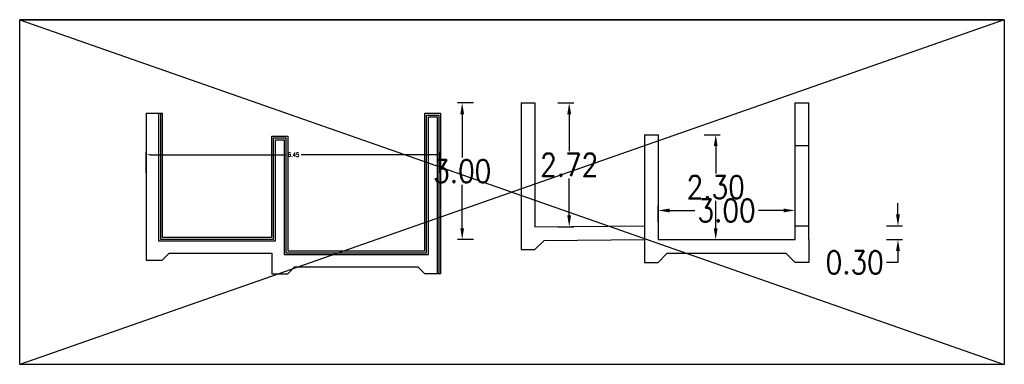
# Model space of a CAD drawing. Header units: metres. Extents: x 725561 to 725799, y 9150913 to 9151110.
# Tile 21 of 37: x 725640.82 to 725662.39, y 9150912.9 to 9150920.46. Entities that reach past the tile are written whole.
import ezdxf

# ---------------------------------------------------------------- set-up
doc = ezdxf.new("R2010")
doc.units = ezdxf.units.M
doc.layers.add('_Esctructura', color=1, linetype='Continuous', lineweight=30)
doc.layers.add('_Tuberia', color=3, linetype='Continuous', lineweight=30)
doc.layers.add('Layer1 (.05)', color=8, linetype='Continuous')
doc.layers.add('Layer4 (.15)', color=2, linetype='Continuous')
doc.styles.add('AIR-Simplex.(0.80)', font='simplex.shx', dxfattribs={"width": 0.8})
doc.styles.add('ROMANS', font='ROMANS.shx', dxfattribs={"width": 0.85})
doc.dimstyles.new('AIR-75 (A3)_HORIZ', dxfattribs={"dimscale": 0.075, "dimtxt": 1.25, "dimasz": 1.25, "dimexe": 0.75, "dimexo": 0.75, "dimgap": 0.75, "dimtad": 0, "dimtih": 1, "dimtoh": 1, "dimzin": 1, "dimdsep": 46, "dimtxsty": 'AIR-Simplex.(0.80)', "dimcen": 0.75, "dimdle": 1.5, "dimclrd": 1, "dimclre": 1, "dimclrt": 7, "dimadec": 0, "dimazin": 0, "dimtfac": 1, "dimtofl": 0, "dimtmove": 2, "dimatfit": 3, "dimfxl": 1.5, "dimtolj": 1, "dimtzin": 1, "dimarcsym": 0})
doc.dimstyles.new('Poh Style', dxfattribs={"dimscale": 0.5, "dimtxt": 1, "dimasz": 0.5, "dimexe": 0.2, "dimexo": 0.5, "dimgap": 0.1, "dimtad": 0, "dimtih": 1, "dimtoh": 1, "dimzin": 3, "dimdsep": 46, "dimtxsty": 'ROMANS', "dimcen": 0.09, "dimclrd": 40, "dimclre": 40, "dimclrt": 7, "dimazin": 0, "dimtfac": 1, "dimtofl": 0, "dimtmove": 0, "dimatfit": 3, "dimfxl": 0.5, "dimfxlon": 1, "dimtolj": 1, "dimtzin": 0, "dimarcsym": 0})

# ---------------------------------------------------------------- blocks, each defined once
blk = doc.blocks.new('*D978')
at = {"layer": '_Esctructura', "color": 40, "lineweight": -2, "transparency": 16777216}
for p, q in [((725652.609, 9150918.639), (725652.959, 9150918.639)), ((725652.859, 9150918.389), (725652.859, 9150917.579)), ((725652.859, 9150916.169), (725652.859, 9150916.979)), ((725652.609, 9150915.919), (725652.959, 9150915.919))]:
    blk.add_line(p, q, dxfattribs=at)
at = {"layer": '_Esctructura', "color": 40, "transparency": 16777216}
for points in [[(725652.817, 9150918.389), (725652.901, 9150918.389), (725652.859, 9150918.639)], [(725652.817, 9150916.169), (725652.901, 9150916.169), (725652.859, 9150915.919)]]:
    blk.add_solid(points, dxfattribs=at)
at = {"layer": 'Defpoints', "color": 0, "transparency": 16777216}
for p in [(725652.107, 9150918.639), (725652.13, 9150915.919), (725652.859, 9150915.919)]:
    blk.add_point(p, dxfattribs=at)
at = {"layer": '_Esctructura', "color": 7, "transparency": 16777216, "insert": (725652.859, 9150917.279), "char_height": 0.5, "attachment_point": 5, "style": 'ROMANS'}
blk.add_mtext('\\A1;2.72', dxfattribs=at)
blk = doc.blocks.new('*D979')
at = {"layer": '_Esctructura', "color": 40, "lineweight": -2, "transparency": 16777216}
for p, q in [((725654.807, 9150916.028), (725654.807, 9150916.378)), ((725655.057, 9150916.278), (725655.61, 9150916.278)), ((725657.557, 9150916.278), (725657.005, 9150916.278)), ((725657.807, 9150916.028), (725657.807, 9150916.378))]:
    blk.add_line(p, q, dxfattribs=at)
at = {"layer": '_Esctructura', "color": 40, "transparency": 16777216}
for points in [[(725655.057, 9150916.319), (725655.057, 9150916.236), (725654.807, 9150916.278)], [(725657.557, 9150916.319), (725657.557, 9150916.236), (725657.807, 9150916.278)]]:
    blk.add_solid(points, dxfattribs=at)
at = {"layer": 'Defpoints', "color": 0, "transparency": 16777216}
for p in [(725657.807, 9150916.278), (725654.807, 9150915.639), (725657.807, 9150915.639)]:
    blk.add_point(p, dxfattribs=at)
at = {"layer": '_Esctructura', "color": 7, "transparency": 16777216, "insert": (725656.307, 9150916.278), "char_height": 0.5, "attachment_point": 5, "style": 'ROMANS'}
blk.add_mtext('\\A1;3.00', dxfattribs=at)
blk = doc.blocks.new('*D980')
at = {"layer": '_Esctructura', "color": 40, "lineweight": -2, "transparency": 16777216}
for p, q in [((725660.063, 9150916.189), (725660.063, 9150916.439)), ((725659.813, 9150915.939), (725660.163, 9150915.939)), ((725659.813, 9150915.639), (725660.163, 9150915.639)), ((725660.063, 9150915.389), (725660.063, 9150915.139)), ((725660.063, 9150915.139), (725659.813, 9150915.139))]:
    blk.add_line(p, q, dxfattribs=at)
at = {"layer": '_Esctructura', "color": 40, "transparency": 16777216}
for points in [[(725660.021, 9150916.189), (725660.105, 9150916.189), (725660.063, 9150915.939)], [(725660.021, 9150915.389), (725660.105, 9150915.389), (725660.063, 9150915.639)]]:
    blk.add_solid(points, dxfattribs=at)
at = {"layer": 'Defpoints', "color": 0, "transparency": 16777216}
for p in [(725657.807, 9150915.939), (725657.807, 9150915.639), (725660.063, 9150915.639)]:
    blk.add_point(p, dxfattribs=at)
at = {"layer": '_Esctructura', "color": 7, "transparency": 16777216, "insert": (725659.115, 9150915.139), "char_height": 0.5, "attachment_point": 5, "style": 'ROMANS'}
blk.add_mtext('\\A1;0.30', dxfattribs=at)
blk = doc.blocks.new('*D909')
at = {"layer": 'Defpoints', "color": 0, "transparency": 16777216}
for p in [(725652.107, 9150918.639), (725650.514, 9150915.639), (725654.807, 9150915.639)]:
    blk.add_point(p, dxfattribs=at)
at = {"layer": 'Layer4 (.15)', "color": 40, "lineweight": -2, "transparency": 16777216}
for p, q in [((725650.764, 9150918.639), (725650.414, 9150918.639)), ((725650.514, 9150918.389), (725650.514, 9150917.439)), ((725650.514, 9150915.889), (725650.514, 9150916.839)), ((725650.764, 9150915.639), (725650.414, 9150915.639))]:
    blk.add_line(p, q, dxfattribs=at)
at = {"layer": 'Layer4 (.15)', "color": 40, "transparency": 16777216}
for points in [[(725650.473, 9150918.389), (725650.556, 9150918.389), (725650.514, 9150918.639)], [(725650.473, 9150915.889), (725650.556, 9150915.889), (725650.514, 9150915.639)]]:
    blk.add_solid(points, dxfattribs=at)
at = {"layer": 'Layer4 (.15)', "color": 7, "transparency": 16777216, "insert": (725650.514, 9150917.139), "char_height": 0.5, "attachment_point": 5, "style": 'ROMANS'}
blk.add_mtext('\\A1;3.00', dxfattribs=at)
blk = doc.blocks.new('*D981')
at = {"layer": 'Defpoints', "color": 0, "transparency": 16777216}
for p in [(725654.807, 9150917.939), (725654.807, 9150915.639), (725656.07, 9150915.639)]:
    blk.add_point(p, dxfattribs=at)
at = {"layer": 'Layer4 (.15)', "color": 40, "lineweight": -2, "transparency": 16777216}
for p, q in [((725655.82, 9150917.939), (725656.17, 9150917.939)), ((725656.07, 9150917.689), (725656.07, 9150917.089)), ((725656.07, 9150915.889), (725656.07, 9150916.489)), ((725655.82, 9150915.639), (725656.17, 9150915.639))]:
    blk.add_line(p, q, dxfattribs=at)
at = {"layer": 'Layer4 (.15)', "color": 40, "transparency": 16777216}
for points in [[(725656.028, 9150917.689), (725656.111, 9150917.689), (725656.07, 9150917.939)], [(725656.028, 9150915.889), (725656.111, 9150915.889), (725656.07, 9150915.639)]]:
    blk.add_solid(points, dxfattribs=at)
at = {"layer": 'Layer4 (.15)', "color": 7, "transparency": 16777216, "insert": (725656.07, 9150916.789), "char_height": 0.5, "attachment_point": 5, "style": 'ROMANS'}
blk.add_mtext('\\A1;2.30', dxfattribs=at)
blk = doc.blocks.new('*D982')
at = {"layer": '_Esctructura', "color": 1, "lineweight": -2, "ltscale": 0.1, "transparency": 16777216}
for p, q in [((725643.592, 9150917.105), (725643.592, 9150917.556)), ((725650.042, 9150917.105), (725650.042, 9150917.556)), ((725643.685, 9150917.5), (725646.646, 9150917.5)), ((725649.948, 9150917.5), (725646.987, 9150917.5))]:
    blk.add_line(p, q, dxfattribs=at)
at = {"layer": '_Esctructura', "color": 1, "ltscale": 0.1, "transparency": 16777216}
for points in [[(725643.685, 9150917.516), (725643.685, 9150917.484), (725643.592, 9150917.5)], [(725649.948, 9150917.516), (725649.948, 9150917.484), (725650.042, 9150917.5)]]:
    blk.add_solid(points, dxfattribs=at)
at = {"layer": 'Defpoints', "color": 0, "ltscale": 0.1, "transparency": 16777216}
for p in [(725650.042, 9150917.5), (725643.592, 9150917.049), (725650.042, 9150917.049)]:
    blk.add_point(p, dxfattribs=at)
at = {"layer": '_Esctructura', "color": 7, "ltscale": 0.1, "transparency": 16777216, "insert": (725646.817, 9150917.5), "char_height": 0.0938, "attachment_point": 5, "style": 'AIR-Simplex.(0.80)'}
blk.add_mtext('\\A1;6.45', dxfattribs=at)

msp = doc.modelspace()

# ---------------------------------------------------------------- linework, layer by layer
at = {"layer": '_Esctructura'}
for p, q in [((725651.807, 9150918.639), (725651.807, 9150915.919)), ((725651.807, 9150918.639), (725652.107, 9150918.639)), ((725652.107, 9150918.639), (725652.107, 9150915.919)), ((725652.107, 9150918.639), (725652.107, 9150915.919)), ((725657.807, 9150917.699), (725657.807, 9150918.639)), ((725657.807, 9150918.639), (725658.107, 9150918.639)), ((725658.107, 9150917.699), (725658.107, 9150918.639)), ((725654.507, 9150917.939), (725654.507, 9150915.639)), ((725654.507, 9150917.939), (725654.807, 9150917.939)), ((725654.807, 9150917.939), (725654.807, 9150915.639)), ((725657.807, 9150917.699), (725658.107, 9150917.699)), ((725651.807, 9150915.919), (725651.807, 9150915.419)), ((725652.107, 9150915.919), (725654.507, 9150915.939)), ((725657.807, 9150915.639), (725657.807, 9150915.939)), ((725657.807, 9150915.939), (725658.107, 9150915.939)), ((725658.107, 9150915.639), (725658.107, 9150915.939)), ((725652.309, 9150915.621), (725652.107, 9150915.419)), ((725652.309, 9150915.621), (725654.51, 9150915.639)), ((725654.507, 9150915.639), (725654.507, 9150915.139)), ((725654.807, 9150915.639), (725657.807, 9150915.639)), ((725658.107, 9150915.639), (725658.107, 9150915.139)), ((725651.807, 9150915.419), (725652.107, 9150915.419)), ((725655.007, 9150915.339), (725654.807, 9150915.139)), ((725655.007, 9150915.339), (725657.607, 9150915.339)), ((725657.607, 9150915.339), (725657.807, 9150915.139)), ((725654.507, 9150915.139), (725654.807, 9150915.139)), ((725658.107, 9150915.139), (725657.807, 9150915.139))]:
    msp.add_line(p, q, dxfattribs=at)
at = {"layer": '_Esctructura', "ltscale": 0.1}
msp.add_lwpolyline([(725640.817, 9150920.461), (725662.394, 9150920.461), (725662.394, 9150912.903), (725640.817, 9150912.903)], close=True, dxfattribs=at)
at = {"layer": '_Esctructura', "ltscale": 0.1, "flags": 128}
for points in [[(725662.394, 9150920.461), (725640.817, 9150920.461)], [(725662.394, 9150920.461), (725640.817, 9150912.903)], [(725640.817, 9150920.461), (725662.394, 9150912.903)]]:
    msp.add_lwpolyline(points, dxfattribs=at)
at = {"layer": '_Tuberia'}
for p, q in [((725657.807, 9150915.939), (725657.807, 9150917.699)), ((725658.107, 9150915.939), (725658.107, 9150917.699))]:
    msp.add_line(p, q, dxfattribs=at)
at = {"layer": 'Layer1 (.05)', "ltscale": 0.1, "flags": 128}
for points in [[(725643.592, 9150918.409), (725643.942, 9150918.409)], [(725643.592, 9150918.409), (725643.592, 9150915.689), (725643.592, 9150915.189)], [(725643.862, 9150918.409), (725643.862, 9150915.609), (725646.422, 9150915.609), (725646.422, 9150917.829), (725646.612, 9150917.829), (725646.612, 9150915.689), (725646.612, 9150915.309), (725649.772, 9150915.309), (725649.772, 9150918.329), (725649.962, 9150918.329), (725649.962, 9150914.889)], [(725643.902, 9150918.409), (725643.902, 9150915.649), (725646.382, 9150915.649), (725646.382, 9150917.869), (725646.652, 9150917.869), (725646.652, 9150915.689), (725646.652, 9150915.349), (725649.732, 9150915.349), (725649.732, 9150918.369), (725650.002, 9150918.369), (725650.002, 9150914.889)], [(725643.942, 9150918.409), (725643.942, 9150915.689), (725646.342, 9150915.689), (725646.342, 9150917.909), (725646.692, 9150917.909), (725646.692, 9150915.689), (725646.692, 9150915.389), (725649.692, 9150915.389), (725649.692, 9150918.409), (725650.042, 9150918.409), (725650.042, 9150914.889)], [(725643.592, 9150915.189), (725643.942, 9150915.189)], [(725643.942, 9150915.189), (725644.092, 9150915.339)], [(725644.092, 9150915.339), (725646.342, 9150915.339), (725646.342, 9150914.889)], [(725646.692, 9150914.889), (725646.842, 9150915.039)], [(725646.842, 9150915.039), (725649.542, 9150915.039)], [(725649.692, 9150914.889), (725649.542, 9150915.039)], [(725646.342, 9150914.889), (725646.692, 9150914.889)], [(725650.042, 9150914.889), (725649.692, 9150914.889)]]:
    msp.add_lwpolyline(points, dxfattribs=at)

# ---------------------------------------------------------------- dimensions: what is measured, and where the dimension line sits
at = {"layer": '_Esctructura'}
for base, p1, p2, picture, middle in [((725652.859, 9150915.919), (725652.107, 9150918.639), (725652.13, 9150915.919), '*D978', (725652.859, 9150917.279)), ((725660.063, 9150915.639), (725657.807, 9150915.939), (725657.807, 9150915.639), '*D980', (725659.115, 9150915.139))]:
    dim = msp.add_linear_dim(base=base, p1=p1, p2=p2, angle=90, dimstyle='Poh Style', dxfattribs=at)
    dim.commit()
    dim.dimension.update_dxf_attribs({"geometry": picture, "text_midpoint": middle})
at = {"layer": '_Esctructura', "ltscale": 0.1}
dim = msp.add_aligned_dim(p1=(725643.592, 9150917.049), p2=(725650.042, 9150917.049), distance=0.451, dimstyle='AIR-75 (A3)_HORIZ', dxfattribs=at)
dim.commit()
dim.dimension.update_dxf_attribs({"geometry": '*D982', "text_midpoint": (725646.817, 9150917.5)})
at = {"layer": '_Esctructura'}
dim = msp.add_linear_dim(base=(725657.807, 9150916.278), p1=(725654.807, 9150915.639), p2=(725657.807, 9150915.639), dimstyle='Poh Style', dxfattribs=at)
dim.commit()
dim.dimension.update_dxf_attribs({"geometry": '*D979', "text_midpoint": (725656.307, 9150916.278)})
at = {"layer": 'Layer4 (.15)'}
for base, p1, picture, middle in [((725650.514, 9150915.639), (725652.107, 9150918.639), '*D909', (725650.514, 9150917.139)), ((725656.07, 9150915.639), (725654.807, 9150917.939), '*D981', (725656.07, 9150916.789))]:
    dim = msp.add_linear_dim(base=base, p1=p1, p2=(725654.807, 9150915.639), angle=90, dimstyle='Poh Style', dxfattribs=at)
    dim.commit()
    dim.dimension.update_dxf_attribs({"geometry": picture, "text_midpoint": middle})

doc.saveas('drawing.dxf')
